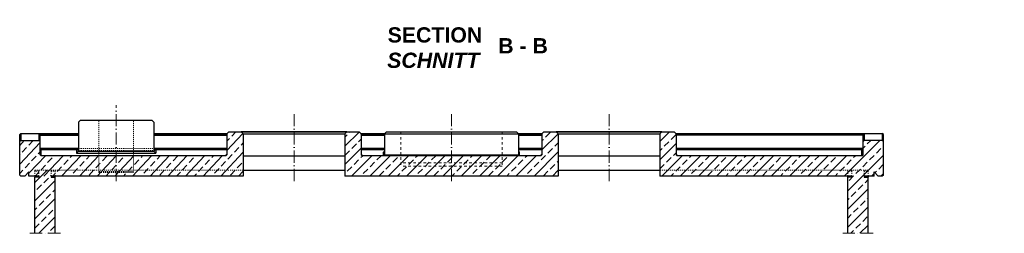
# Model space of a CAD drawing. Header units: millimetres. Extents: x -19424 to 109295, y -11926 to 8715.
# Tile 9 of 38: x -9599 to 91, y -11926 to -9821. Entities that reach past the tile are written whole.
import ezdxf

# ---------------------------------------------------------------- set-up
doc = ezdxf.new("R2010")
doc.units = ezdxf.units.MM
doc.linetypes.add('ACAD_ISO10W100', pattern=[18, 12, -3, 0, -3])
doc.linetypes.add('JIS_02_1.0', pattern=[2, 1, -1])
doc.layers.add('Bemaßung', color=7, linetype='Continuous', lineweight=13)
doc.layers.add('Beschriftung', color=7, linetype='Continuous')
doc.styles.add('LBB3.5M1000', font='isocp.shx', dxfattribs={"height": 3.5})

msp = doc.modelspace()

# ---------------------------------------------------------------- hatches: boundary and pattern name
h = msp.add_hatch(color=256)
h.dxf.hatch_style = 1
h.paths.add_polyline_path([(-9439.33, -11361.566), (-9449.33, -11361.566), (-9449.33, -11371.566), (-9439.33, -11371.566)])
h = msp.add_hatch(color=256)
h.dxf.hatch_style = 1
h.paths.add_polyline_path([(-9249.33, -11361.566), (-9259.33, -11361.566), (-9259.33, -11371.566), (-9249.33, -11371.566)])
h = msp.add_hatch(color=256)
h.dxf.hatch_style = 1
h.paths.add_polyline_path([(-1439.33, -11361.566), (-1449.33, -11361.566), (-1449.33, -11371.566), (-1439.33, -11371.566)])
h = msp.add_hatch(color=256)
h.dxf.hatch_style = 1
h.paths.add_polyline_path([(-1249.33, -11361.566), (-1259.33, -11361.566), (-1259.33, -11371.566), (-1249.33, -11371.566)])
at = {"layer": 'Bemaßung', "lineweight": 13}
h = msp.add_hatch(dxfattribs=at)
h.set_pattern_fill('ANSI33', color=252, scale=20)
h.set_pattern_definition([(46.8478, (3984.36, -10868.09), (-92.6515, 86.8602), []), (46.8478, (4074.12, -10865.2), (-92.6515, 86.8602), [63.5, -31.75])])
h.paths.add_polyline_path([(-9549.33, -11361.566), (-9509.33, -11321.566), (-9509.33, -11361.566), (-7399.33, -11361.566), (-7399.33, -10947.232), (-7419.33, -10927.232), (-7539.33, -10927.232), (-7559.33, -10947.232), (-7559.33, -11151.566), (-7569.33, -11161.566), (-9389.33, -11161.566), (-9399.33, -11151.566), (-9399.33, -11021.566), (-9409.33, -11011.566), (-9589.33, -11011.566), (-9599.33, -11021.566), (-9599.33, -11351.566), (-9589.33, -11361.566)])
h = msp.add_hatch(dxfattribs=at)
h.set_pattern_fill('ANSI33', color=252, scale=20)
h.paths.add_polyline_path([(-4299.33, -10947.232), (-4319.33, -10927.232), (-4439.33, -10927.232), (-4459.33, -10947.232), (-4459.33, -11151.566), (-4469.33, -11161.566), (-5349.33, -11161.566), (-5349.33, -11361.566), (-4299.33, -11361.566)])
h.paths.add_polyline_path([(-5349.33, -11161.566), (-6229.33, -11161.566), (-6239.33, -11151.566), (-6239.33, -10947.232), (-6259.33, -10927.232), (-6379.33, -10927.232), (-6399.33, -10947.232), (-6399.33, -11361.566), (-5349.33, -11361.566)])
h = msp.add_hatch(dxfattribs=at)
h.set_pattern_fill('ANSI33', color=252, scale=20)
h.paths.add_polyline_path([(-1189.33, -11361.566), (-1189.33, -11321.566), (-1149.33, -11361.566), (-1109.33, -11361.566), (-1099.33, -11351.566), (-1099.33, -11021.566), (-1109.33, -11011.566), (-1289.33, -11011.566), (-1299.33, -11021.566), (-1299.33, -11151.566), (-1309.33, -11161.566), (-3129.33, -11161.566), (-3139.33, -11151.566), (-3139.33, -10947.232), (-3159.33, -10927.232), (-3279.33, -10927.232), (-3299.33, -10947.232), (-3299.33, -11361.566)])
h = msp.add_hatch(dxfattribs=at)
h.set_pattern_fill('ANSI33', color=252, scale=20)
h.paths.add_polyline_path([(-1449.33, -11926.137), (-1249.33, -11926.137), (-1249.33, -11371.566), (-1289.33, -11371.566), (-1289.33, -11303.462), (-1409.33, -11303.462), (-1409.33, -11371.566), (-1449.33, -11371.566)])
h.paths.add_polyline_path([(-9449.33, -11926.137), (-9249.33, -11926.137), (-9249.33, -11371.566), (-9289.33, -11371.566), (-9289.33, -11303.462), (-9409.33, -11303.462), (-9409.33, -11371.566), (-9449.33, -11371.566)])

# ---------------------------------------------------------------- linework, layer by layer
at = {"linetype": 'ACAD_ISO10W100', "lineweight": 18, "ltscale": 10}
for p, q in [((-8649.33, -11411.566), (-8649.33, -10664.677)), ((-6899.33, -11411.566), (-6899.33, -10724.855)), ((-5349.33, -11411.566), (-5349.33, -10724.855)), ((-3799.33, -11411.566), (-3799.33, -10724.855)), ((-9499.33, -11926.137), (-9199.33, -11926.137)), ((-1499.33, -11926.137), (-1199.33, -11926.137))]:
    msp.add_line(p, q, dxfattribs=at)
for p, q in [((-8999.33, -10810.133), (-9019.33, -10830.133)), ((-9019.33, -10830.133), (-9019.33, -11115.297)), ((-8999.33, -10810.133), (-8299.33, -10810.133)), ((-8299.33, -10810.133), (-8279.33, -10830.133)), ((-8279.33, -10830.133), (-8279.33, -11115.297)), ((-9599.33, -10952.391), (-9589.33, -10942.391)), ((-9589.33, -10942.391), (-9019.33, -10942.391)), ((-9589.33, -10942.391), (-9589.33, -11011.566)), ((-9409.33, -10948.192), (-9409.33, -11011.566)), ((-9409.33, -10948.192), (-9019.33, -10948.192)), ((-9399.33, -10958.384), (-9409.33, -10948.192)), ((-8279.33, -10942.391), (-7554.489, -10942.391)), ((-8279.33, -10948.192), (-7559.33, -10948.192)), ((-7539.33, -10927.232), (-7559.33, -10947.232)), ((-7559.33, -10947.232), (-7559.33, -11151.566)), ((-7539.33, -10927.232), (-7419.33, -10927.232)), ((-7419.33, -10927.232), (-7399.33, -10947.232)), ((-6379.33, -10927.232), (-7419.33, -10927.232)), ((-7419.33, -10927.232), (-6379.33, -10927.232)), ((-7399.33, -10947.232), (-7399.33, -11361.566)), ((-7399.33, -10947.232), (-6399.33, -10947.232)), ((-6379.33, -10927.232), (-6399.33, -10947.232)), ((-6399.33, -10947.232), (-6399.33, -11361.566)), ((-6379.33, -10927.232), (-6259.33, -10927.232)), ((-6259.33, -10927.232), (-6239.33, -10947.232)), ((-6244.17, -10942.391), (-6004.489, -10942.391)), ((-6239.33, -10947.232), (-6239.33, -11151.566)), ((-6239.33, -10948.192), (-6009.33, -10948.192)), ((-5989.33, -10927.232), (-6009.33, -10947.232)), ((-6009.33, -10947.232), (-6009.33, -11151.566)), ((-6009.33, -10947.232), (-4689.33, -10947.232)), ((-5989.33, -10927.232), (-5869.33, -10927.232)), ((-5869.33, -10927.232), (-4829.33, -10927.232)), ((-4829.33, -10927.232), (-4709.33, -10927.232)), ((-4709.33, -10927.232), (-4689.33, -10947.232)), ((-4694.17, -10942.391), (-4454.489, -10942.391)), ((-4689.33, -10947.232), (-4689.33, -11151.566)), ((-4689.33, -10948.192), (-4459.33, -10948.192)), ((-4439.33, -10927.232), (-4459.33, -10947.232)), ((-4459.33, -10947.232), (-4459.33, -11151.566)), ((-4439.33, -10927.232), (-4319.33, -10927.232)), ((-4319.33, -10927.232), (-4299.33, -10947.232)), ((-3279.33, -10927.232), (-4319.33, -10927.232)), ((-4319.33, -10927.232), (-3279.33, -10927.232)), ((-4299.33, -10947.232), (-3299.33, -10947.232)), ((-4299.33, -10947.232), (-4299.33, -11361.566)), ((-3279.33, -10927.232), (-3299.33, -10947.232)), ((-3299.33, -10947.232), (-3299.33, -11361.566)), ((-3279.33, -10927.232), (-3159.33, -10927.232)), ((-3159.33, -10927.232), (-3139.33, -10947.232)), ((-3144.17, -10942.391), (-1109.33, -10942.391)), ((-3139.33, -10947.232), (-3139.33, -11151.566)), ((-1289.33, -10948.192), (-3139.33, -10948.192)), ((-1299.33, -10958.384), (-1289.33, -10948.192)), ((-1289.33, -10948.192), (-1289.33, -11011.566)), ((-1099.33, -10952.391), (-1109.33, -10942.391)), ((-1109.33, -10942.391), (-1109.33, -11011.566)), ((-9599.33, -11351.566), (-9599.33, -10952.391)), ((-9599.33, -11021.566), (-9589.33, -11011.566)), ((-9589.33, -11011.566), (-9409.33, -11011.566)), ((-9399.33, -11021.566), (-9409.33, -11011.566)), ((-9399.33, -11151.566), (-9399.33, -10958.384)), ((-9399.33, -10958.384), (-9019.33, -10958.384)), ((-8279.33, -10958.384), (-7559.33, -10958.384)), ((-6239.33, -10958.384), (-6009.33, -10958.384)), ((-4689.33, -10958.384), (-4459.33, -10958.384)), ((-1299.33, -10958.384), (-3139.33, -10958.384)), ((-1299.33, -11151.566), (-1299.33, -10958.384)), ((-1299.33, -11021.566), (-1289.33, -11011.566)), ((-1109.33, -11011.566), (-1289.33, -11011.566)), ((-1099.33, -11021.566), (-1109.33, -11011.566)), ((-1099.33, -11171.566), (-1099.33, -10952.391)), ((-9399.33, -11088.599), (-9019.33, -11088.599)), ((-9389.33, -11098.932), (-9399.33, -11088.599)), ((-9389.33, -11098.932), (-9019.33, -11098.932)), ((-9389.33, -11161.566), (-9389.33, -11098.932)), ((-9019.33, -11090.133), (-9039.33, -11110.133)), ((-9039.33, -11110.133), (-9039.33, -11135.297)), ((-9019.33, -11115.297), (-9039.33, -11135.297)), ((-9039.33, -11135.297), (-8259.33, -11135.297)), ((-9019.33, -11115.297), (-8279.33, -11115.297)), ((-8279.33, -11088.599), (-7559.33, -11088.599)), ((-8279.33, -11090.133), (-8259.33, -11110.133)), ((-8279.33, -11098.932), (-7559.33, -11098.932)), ((-8279.33, -11115.297), (-8259.33, -11135.297)), ((-8259.33, -11110.133), (-8259.33, -11135.297)), ((-6239.33, -11088.599), (-6009.33, -11088.599)), ((-6239.33, -11098.932), (-6009.33, -11098.932)), ((-6019.33, -11126.919), (-6009.33, -11117.232)), ((-6019.33, -11161.566), (-6019.33, -11126.919)), ((-4689.33, -11088.599), (-4459.33, -11088.599)), ((-4689.33, -11098.932), (-4459.33, -11098.932)), ((-4679.33, -11126.919), (-4689.33, -11117.232)), ((-4679.33, -11161.566), (-4679.33, -11126.919)), ((-3139.33, -11088.599), (-1299.33, -11088.599)), ((-3139.33, -11098.932), (-1309.33, -11098.932)), ((-1309.33, -11098.932), (-1299.33, -11088.599)), ((-1309.33, -11161.566), (-1309.33, -11098.932)), ((-9389.33, -11161.566), (-9399.33, -11151.566)), ((-9389.33, -11161.566), (-9399.33, -11151.566)), ((-9389.33, -11161.566), (-9389.33, -11156.267)), ((-7569.33, -11161.566), (-9389.33, -11161.566)), ((-7569.33, -11156.267), (-7559.33, -11145.933)), ((-7569.33, -11161.566), (-7559.33, -11151.566)), ((-7569.33, -11161.566), (-7569.33, -11156.267)), ((-7399.33, -11161.429), (-6399.33, -11161.429)), ((-6229.33, -11156.267), (-6239.33, -11145.933)), ((-6229.33, -11161.566), (-6239.33, -11151.566)), ((-6229.33, -11161.566), (-6229.33, -11156.267)), ((-4469.33, -11161.566), (-6229.33, -11161.566)), ((-6019.33, -11161.566), (-6229.33, -11161.566)), ((-6019.33, -11161.566), (-6009.33, -11151.566)), ((-6009.33, -11151.566), (-4689.33, -11151.566)), ((-4679.33, -11161.566), (-4689.33, -11151.566)), ((-4469.33, -11156.267), (-4459.33, -11145.933)), ((-4469.33, -11161.566), (-4459.33, -11151.566)), ((-4469.33, -11161.566), (-4469.33, -11156.267)), ((-4299.33, -11161.429), (-3299.33, -11161.429)), ((-3129.33, -11156.267), (-3139.33, -11145.933)), ((-3129.33, -11161.566), (-3139.33, -11151.566)), ((-3129.33, -11161.566), (-3129.33, -11156.267)), ((-1309.33, -11161.566), (-3129.33, -11161.566)), ((-1309.33, -11161.566), (-1299.33, -11151.566)), ((-1099.33, -11351.566), (-1099.33, -11171.566)), ((-9509.33, -11321.566), (-9549.33, -11361.566)), ((-9509.33, -11361.566), (-9509.33, -11321.566)), ((-7399.33, -11303.462), (-6399.33, -11303.462)), ((-4299.33, -11303.462), (-3299.33, -11303.462)), ((-1189.33, -11361.566), (-1189.33, -11321.566)), ((-1189.33, -11321.566), (-1149.33, -11361.566)), ((-9599.33, -11351.566), (-9589.33, -11361.566)), ((-9549.33, -11361.566), (-9589.33, -11361.566)), ((-9409.33, -11361.566), (-9509.33, -11361.566)), ((-9449.33, -11361.566), (-9419.33, -11361.566)), ((-9449.33, -11361.566), (-9449.33, -11371.566)), ((-9449.33, -11926.137), (-9449.33, -11371.566)), ((-9409.33, -11371.566), (-9449.33, -11371.566)), ((-9439.33, -11371.566), (-9439.33, -11361.566)), ((-9409.33, -11361.566), (-9409.33, -11371.566)), ((-9289.33, -11361.566), (-9289.33, -11371.566)), ((-7399.33, -11361.566), (-9289.33, -11361.566)), ((-9249.33, -11361.566), (-9289.33, -11361.566)), ((-9289.33, -11371.566), (-9249.33, -11371.566)), ((-9259.33, -11361.566), (-9259.33, -11371.566)), ((-9249.33, -11926.137), (-9249.33, -11361.566)), ((-4299.33, -11361.566), (-6399.33, -11361.566)), ((-1409.33, -11361.566), (-3299.33, -11361.566)), ((-1449.33, -11361.566), (-1409.33, -11361.566)), ((-1449.33, -11361.566), (-1409.33, -11361.566)), ((-1449.33, -11371.566), (-1449.33, -11361.566)), ((-1449.33, -11926.137), (-1449.33, -11371.566)), ((-1409.33, -11371.566), (-1449.33, -11371.566)), ((-1439.33, -11371.566), (-1439.33, -11361.566)), ((-1409.33, -11361.566), (-1409.33, -11371.566)), ((-1189.33, -11361.566), (-1289.33, -11361.566)), ((-1289.33, -11361.566), (-1289.33, -11371.566)), ((-1289.33, -11371.566), (-1249.33, -11371.566)), ((-1249.33, -11361.566), (-1279.33, -11361.566)), ((-1249.33, -11361.566), (-1279.33, -11361.566)), ((-1259.33, -11361.566), (-1259.33, -11371.566)), ((-1249.33, -11361.566), (-1249.33, -11371.566)), ((-1249.33, -11926.137), (-1249.33, -11371.566)), ((-1109.33, -11361.566), (-1149.33, -11361.566)), ((-1099.33, -11351.566), (-1109.33, -11361.566))]:
    msp.add_line(p, q)
at = {"linetype": 'JIS_02_1.0', "lineweight": 18, "ltscale": 10}
for p, q in [((-8819.33, -11328.303), (-8819.33, -10810.778)), ((-8479.33, -11328.303), (-8479.33, -10810.778)), ((-9039.33, -11110.133), (-8259.33, -11110.133)), ((-9019.33, -11090.133), (-8279.33, -11090.133)), ((-9449.33, -11303.462), (-9249.33, -11303.462)), ((-9449.33, -11303.462), (-9449.33, -11313.462)), ((-9409.33, -11313.462), (-9449.33, -11313.462)), ((-9449.33, -11361.566), (-9449.33, -11313.462)), ((-9409.33, -11303.462), (-9409.33, -11313.462)), ((-9409.33, -11361.566), (-9409.33, -11313.462)), ((-9289.33, -11303.462), (-9289.33, -11313.462)), ((-9289.33, -11313.462), (-9249.33, -11313.462)), ((-9289.33, -11361.566), (-9289.33, -11313.462)), ((-9249.33, -11303.462), (-7399.33, -11303.462)), ((-9249.33, -11361.566), (-9249.33, -11303.462)), ((-8819.33, -11317.335), (-8479.33, -11317.335)), ((-8819.33, -11328.303), (-8479.33, -11328.303)), ((-3299.33, -11303.462), (-1449.33, -11303.462)), ((-1449.33, -11361.566), (-1449.33, -11303.462)), ((-1449.33, -11361.566), (-1449.33, -11303.462)), ((-1249.33, -11303.462), (-1449.33, -11303.462)), ((-1409.33, -11313.462), (-1449.33, -11313.462)), ((-1409.33, -11303.462), (-1409.33, -11313.462)), ((-1409.33, -11361.566), (-1409.33, -11313.462)), ((-1289.33, -11303.462), (-1289.33, -11313.462)), ((-1289.33, -11313.462), (-1249.33, -11313.462)), ((-1289.33, -11361.566), (-1289.33, -11313.462)), ((-1249.33, -11303.462), (-1249.33, -11313.462)), ((-1249.33, -11361.566), (-1249.33, -11313.462))]:
    msp.add_line(p, q, dxfattribs=at)
at = {"linetype": 'JIS_02_1.0', "lineweight": 9, "ltscale": 25}
for p, q in [((-5849.33, -10927.232), (-5849.33, -11264.759)), ((-4849.33, -10927.232), (-4849.33, -11264.759)), ((-4849.33, -11232.497), (-5849.33, -11232.497)), ((-4849.33, -11264.759), (-5849.33, -11264.759))]:
    msp.add_line(p, q, dxfattribs=at)

# ---------------------------------------------------------------- texts
at = {"layer": 'Beschriftung', "insert": (-6365.958, -9896.265), "char_height": 150, "width": 1682.94636, "attachment_point": 1, "style": 'LBB3.5M1000', "bg_fill": 2}
msp.add_mtext('\\pi387.94;{\\fArial|b1|i0|c0|p34;SECTION\\L\\P\\pi383.65;\\fArial|b1|i1|c0|p34;\\lSCHNITT}', dxfattribs=at)

# ---------------------------------------------------------------- next in the draw order: texts
at = {"layer": 'Beschriftung', "insert": (-4889.866, -10003.173), "char_height": 150, "width": 519.38996, "attachment_point": 1, "style": 'LBB3.5M1000', "bg_fill": 2}
msp.add_mtext('{\\fArial|b1|i0|c0|p34;B - B}', dxfattribs=at)

doc.saveas('drawing.dxf')
